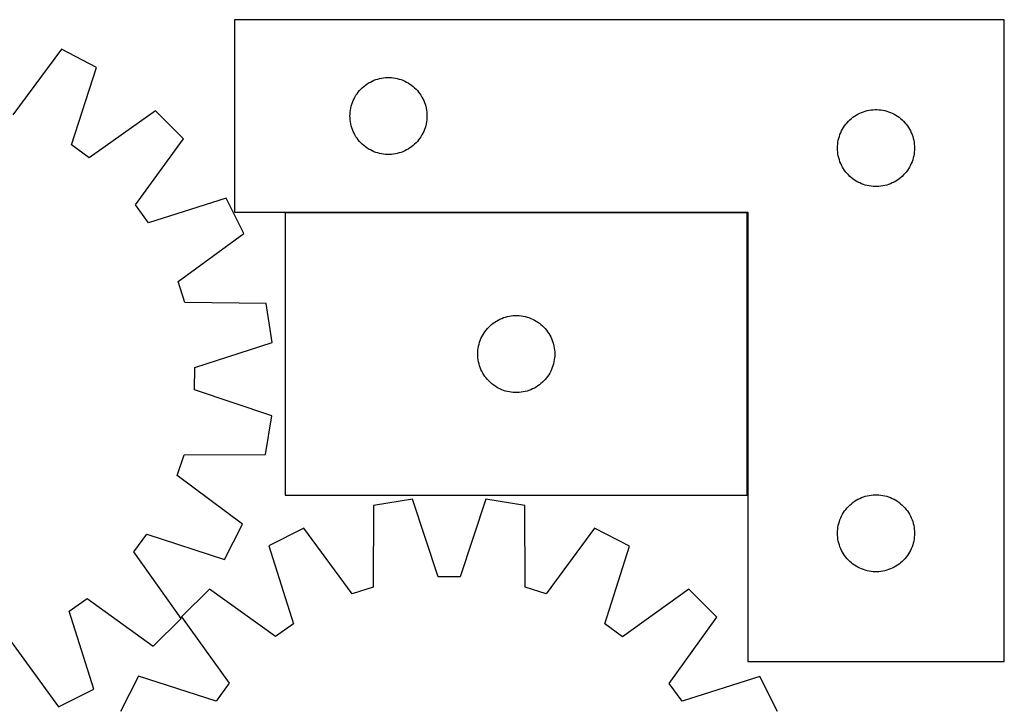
# Model space of a CAD drawing. Header units: millimetres. Extents: x 7 to 1493, y 7 to 2993.
# Tile 14 of 15: x 759 to 1143, y 2726 to 2993. Entities that reach past the tile are written whole.
import ezdxf

# ---------------------------------------------------------------- set-up
doc = ezdxf.new("R2010")
doc.units = ezdxf.units.MM
doc.layers.add('COMMON', color=5, linetype='CONTINUOUS', true_color=0x0000ff)
doc.layers.add('CUT', color=7, linetype='CONTINUOUS', true_color=0x000000)

msp = doc.modelspace()

# ---------------------------------------------------------------- linework, layer by layer
at = {"layer": 'COMMON'}
for p, q in [((1042.763952, 2918.347832), (862.763952, 2918.347832)), ((1042.863953, 2808.247831), (1042.863953, 2918.247831))]:
    msp.add_line(p, q, dxfattribs=at)
at = {"layer": 'CUT'}
for p, q in [((1142.963953, 2993.447832), (842.963953, 2993.447832)), ((842.963953, 2993.447832), (842.963953, 2918.447832)), ((1142.963953, 2743.447832), (1142.963953, 2993.447832)), ((775.525658, 2981.936789), (756.596499, 2956.428717)), ((789.20259, 2974.888947), (775.525658, 2981.936789)), ((779.415165, 2944.670061), (789.20259, 2974.888947)), ((897.313034, 2969.842692), (898.035817, 2970.115171)), ((898.035817, 2970.115171), (898.771668, 2970.35008)), ((898.771668, 2970.35008), (899.518637, 2970.546798)), ((899.518637, 2970.546798), (900.274741, 2970.704801)), ((900.274741, 2970.704801), (901.037977, 2970.823672)), ((901.037977, 2970.823672), (901.806321, 2970.903095)), ((901.806321, 2970.903095), (902.577734, 2970.942859)), ((902.577734, 2970.942859), (903.350171, 2970.942859)), ((903.350171, 2970.942859), (904.121585, 2970.903095)), ((904.121585, 2970.903095), (904.889928, 2970.823672)), ((904.889928, 2970.823672), (905.653164, 2970.704801)), ((905.653164, 2970.704801), (906.409269, 2970.546798)), ((906.409269, 2970.546798), (907.156237, 2970.35008)), ((907.156237, 2970.35008), (907.892088, 2970.115171)), ((907.892088, 2970.115171), (908.614871, 2969.842692)), ((891.696974, 2965.850114), (892.22167, 2966.416995)), ((892.22167, 2966.416995), (892.774853, 2966.956113)), ((892.774853, 2966.956113), (893.355055, 2967.466039)), ((893.355055, 2967.466039), (893.960738, 2967.945421)), ((893.960738, 2967.945421), (894.590297, 2968.392987)), ((894.590297, 2968.392987), (895.242061, 2968.807552)), ((895.242061, 2968.807552), (895.914302, 2969.188014)), ((895.914302, 2969.188014), (896.605237, 2969.533366)), ((896.605237, 2969.533366), (897.313034, 2969.842692)), ((908.614871, 2969.842692), (909.322669, 2969.533366)), ((909.322669, 2969.533366), (910.013604, 2969.188014)), ((910.013604, 2969.188014), (910.685845, 2968.807552)), ((910.685845, 2968.807552), (911.337609, 2968.392987)), ((911.337609, 2968.392987), (911.967167, 2967.945421)), ((911.967167, 2967.945421), (912.57285, 2967.466039)), ((912.57285, 2967.466039), (913.153053, 2966.956113)), ((913.153053, 2966.956113), (913.706236, 2966.416995)), ((913.706236, 2966.416995), (914.230932, 2965.850114)), ((889.219199, 2961.954641), (889.546646, 2962.654239)), ((889.546646, 2962.654239), (889.909674, 2963.336053)), ((889.909674, 2963.336053), (890.307319, 2963.998275)), ((890.307319, 2963.998275), (890.738528, 2964.639149)), ((890.738528, 2964.639149), (891.202156, 2965.256974)), ((891.202156, 2965.256974), (891.696974, 2965.850114)), ((914.230932, 2965.850114), (914.72575, 2965.256974)), ((914.72575, 2965.256974), (915.189378, 2964.639149)), ((915.189378, 2964.639149), (915.620586, 2963.998275)), ((915.620586, 2963.998275), (916.018231, 2963.336053)), ((916.018231, 2963.336053), (916.381259, 2962.654239)), ((916.381259, 2962.654239), (916.708706, 2961.954641)), ((888.142634, 2958.256191), (888.281117, 2959.016113)), ((888.281117, 2959.016113), (888.458537, 2959.767899)), ((888.458537, 2959.767899), (888.674422, 2960.509555)), ((888.674422, 2960.509555), (888.9282, 2961.239113)), ((888.9282, 2961.239113), (889.219199, 2961.954641)), ((916.708706, 2961.954641), (916.999705, 2961.239113)), ((916.999705, 2961.239113), (917.253483, 2960.509555)), ((917.253483, 2960.509555), (917.469369, 2959.767899)), ((917.469369, 2959.767899), (917.646788, 2959.016113)), ((917.646788, 2959.016113), (917.785271, 2958.256191)), ((812.213924, 2958.008653), (786.328797, 2939.598467)), ((823.043557, 2947.079353), (812.213924, 2958.008653)), ((887.963953, 2955.947832), (887.983841, 2956.720014)), ((887.983841, 2955.175651), (887.963953, 2955.947832)), ((887.983841, 2956.720014), (888.043455, 2957.490147)), ((888.043455, 2954.405517), (887.983841, 2955.175651)), ((888.043455, 2957.490147), (888.142634, 2958.256191)), ((917.785271, 2958.256191), (917.884451, 2957.490147)), ((917.884451, 2957.490147), (917.944064, 2956.720014)), ((917.944064, 2955.175651), (917.884451, 2954.405517)), ((917.944064, 2956.720014), (917.963953, 2955.947832)), ((917.963953, 2955.947832), (917.944064, 2955.175651)), ((1082.774853, 2954.456113), (1083.355055, 2954.966039)), ((1083.355055, 2954.966039), (1083.960738, 2955.445421)), ((1083.960738, 2955.445421), (1084.590297, 2955.892987)), ((1084.590297, 2955.892987), (1085.242061, 2956.307552)), ((1085.242061, 2956.307552), (1085.914302, 2956.688014)), ((1085.914302, 2956.688014), (1086.605237, 2957.033366)), ((1086.605237, 2957.033366), (1087.313034, 2957.342692)), ((1087.313034, 2957.342692), (1088.035817, 2957.615171)), ((1088.035817, 2957.615171), (1088.771668, 2957.85008)), ((1088.771668, 2957.85008), (1089.518637, 2958.046798)), ((1089.518637, 2958.046798), (1090.274741, 2958.204801)), ((1090.274741, 2958.204801), (1091.037977, 2958.323672)), ((1091.037977, 2958.323672), (1091.806321, 2958.403095)), ((1091.806321, 2958.403095), (1092.577734, 2958.442859)), ((1092.577734, 2958.442859), (1093.350171, 2958.442859)), ((1093.350171, 2958.442859), (1094.121585, 2958.403095)), ((1094.121585, 2958.403095), (1094.889928, 2958.323672)), ((1094.889928, 2958.323672), (1095.653164, 2958.204801)), ((1095.653164, 2958.204801), (1096.409269, 2958.046798)), ((1096.409269, 2958.046798), (1097.156237, 2957.85008)), ((1097.156237, 2957.85008), (1097.892088, 2957.615171)), ((1097.892088, 2957.615171), (1098.614871, 2957.342692)), ((1098.614871, 2957.342692), (1099.322669, 2957.033366)), ((1099.322669, 2957.033366), (1100.013604, 2956.688014)), ((1100.013604, 2956.688014), (1100.685845, 2956.307552)), ((1100.685845, 2956.307552), (1101.337609, 2955.892987)), ((1101.337609, 2955.892987), (1101.967167, 2955.445421)), ((1101.967167, 2955.445421), (1102.57285, 2954.966039)), ((1102.57285, 2954.966039), (1103.153053, 2954.456113)), ((888.142634, 2953.639474), (888.043455, 2954.405517)), ((888.281117, 2952.879551), (888.142634, 2953.639474)), ((888.458537, 2952.127765), (888.281117, 2952.879551)), ((888.674422, 2951.38611), (888.458537, 2952.127765)), ((888.9282, 2950.656551), (888.674422, 2951.38611)), ((917.253483, 2951.38611), (916.999705, 2950.656551)), ((917.469369, 2952.127765), (917.253483, 2951.38611)), ((917.646788, 2952.879551), (917.469369, 2952.127765)), ((917.785271, 2953.639474), (917.646788, 2952.879551)), ((917.884451, 2954.405517), (917.785271, 2953.639474)), ((1079.546646, 2950.154239), (1079.909674, 2950.836053)), ((1079.909674, 2950.836053), (1080.307319, 2951.498275)), ((1080.307319, 2951.498275), (1080.738528, 2952.139149)), ((1080.738528, 2952.139149), (1081.202156, 2952.756974)), ((1081.202156, 2952.756974), (1081.696974, 2953.350114)), ((1081.696974, 2953.350114), (1082.22167, 2953.916995)), ((1082.22167, 2953.916995), (1082.774853, 2954.456113)), ((1103.153053, 2954.456113), (1103.706236, 2953.916995)), ((1103.706236, 2953.916995), (1104.230932, 2953.350114)), ((1104.230932, 2953.350114), (1104.72575, 2952.756974)), ((1104.72575, 2952.756974), (1105.189378, 2952.139149)), ((1105.189378, 2952.139149), (1105.620586, 2951.498275)), ((1105.620586, 2951.498275), (1106.018231, 2950.836053)), ((1106.018231, 2950.836053), (1106.381259, 2950.154239)), ((804.397013, 2921.363965), (823.043557, 2947.079353)), ((889.219199, 2949.941024), (888.9282, 2950.656551)), ((889.546646, 2949.241425), (889.219199, 2949.941024)), ((889.909674, 2948.559611), (889.546646, 2949.241425)), ((890.307319, 2947.897389), (889.909674, 2948.559611)), ((890.738528, 2947.256516), (890.307319, 2947.897389)), ((891.202156, 2946.63869), (890.738528, 2947.256516)), ((915.189378, 2947.256516), (914.72575, 2946.63869)), ((915.620586, 2947.897389), (915.189378, 2947.256516)), ((916.018231, 2948.559611), (915.620586, 2947.897389)), ((916.381259, 2949.241425), (916.018231, 2948.559611)), ((916.708706, 2949.941024), (916.381259, 2949.241425)), ((916.999705, 2950.656551), (916.708706, 2949.941024)), ((1078.281117, 2946.516113), (1078.458537, 2947.267899)), ((1078.458537, 2947.267899), (1078.674422, 2948.009555)), ((1078.674422, 2948.009555), (1078.9282, 2948.739113)), ((1078.9282, 2948.739113), (1079.219199, 2949.454641)), ((1079.219199, 2949.454641), (1079.546646, 2950.154239)), ((1106.381259, 2950.154239), (1106.708706, 2949.454641)), ((1106.708706, 2949.454641), (1106.999705, 2948.739113)), ((1106.999705, 2948.739113), (1107.253483, 2948.009555)), ((1107.253483, 2948.009555), (1107.469369, 2947.267899)), ((1107.469369, 2947.267899), (1107.646788, 2946.516113)), ((786.328797, 2939.598467), (779.415165, 2944.670061)), ((891.696974, 2946.04555), (891.202156, 2946.63869)), ((892.22167, 2945.47867), (891.696974, 2946.04555)), ((892.774853, 2944.939552), (892.22167, 2945.47867)), ((893.355055, 2944.429625), (892.774853, 2944.939552)), ((893.960738, 2943.950244), (893.355055, 2944.429625)), ((894.590297, 2943.502677), (893.960738, 2943.950244)), ((895.242061, 2943.088113), (894.590297, 2943.502677)), ((911.337609, 2943.502677), (910.685845, 2943.088113)), ((911.967167, 2943.950244), (911.337609, 2943.502677)), ((912.57285, 2944.429625), (911.967167, 2943.950244)), ((913.153053, 2944.939552), (912.57285, 2944.429625)), ((913.706236, 2945.47867), (913.153053, 2944.939552)), ((914.230932, 2946.04555), (913.706236, 2945.47867)), ((914.72575, 2946.63869), (914.230932, 2946.04555)), ((1077.963953, 2943.447832), (1077.983841, 2944.220014)), ((1077.983841, 2942.675651), (1077.963953, 2943.447832)), ((1077.983841, 2944.220014), (1078.043455, 2944.990147)), ((1078.043455, 2944.990147), (1078.142634, 2945.756191)), ((1078.142634, 2945.756191), (1078.281117, 2946.516113)), ((1107.646788, 2946.516113), (1107.785271, 2945.756191)), ((1107.785271, 2945.756191), (1107.884451, 2944.990147)), ((1107.884451, 2944.990147), (1107.944064, 2944.220014)), ((1107.944064, 2944.220014), (1107.963953, 2943.447832)), ((1107.963953, 2943.447832), (1107.944064, 2942.675651)), ((895.914302, 2942.70765), (895.242061, 2943.088113)), ((896.605237, 2942.362298), (895.914302, 2942.70765)), ((897.313034, 2942.052973), (896.605237, 2942.362298)), ((898.035817, 2941.780494), (897.313034, 2942.052973)), ((898.771668, 2941.545584), (898.035817, 2941.780494)), ((899.518637, 2941.348867), (898.771668, 2941.545584)), ((900.274741, 2941.190863), (899.518637, 2941.348867)), ((901.037977, 2941.071992), (900.274741, 2941.190863)), ((901.806321, 2940.992569), (901.037977, 2941.071992)), ((902.577734, 2940.952805), (901.806321, 2940.992569)), ((903.350171, 2940.952805), (902.577734, 2940.952805)), ((904.121585, 2940.992569), (903.350171, 2940.952805)), ((904.889928, 2941.071992), (904.121585, 2940.992569)), ((905.653164, 2941.190863), (904.889928, 2941.071992)), ((906.409269, 2941.348867), (905.653164, 2941.190863)), ((907.156237, 2941.545584), (906.409269, 2941.348867)), ((907.892088, 2941.780494), (907.156237, 2941.545584)), ((908.614871, 2942.052973), (907.892088, 2941.780494)), ((909.322669, 2942.362298), (908.614871, 2942.052973)), ((910.013604, 2942.70765), (909.322669, 2942.362298)), ((910.685845, 2943.088113), (910.013604, 2942.70765)), ((1078.043455, 2941.905517), (1077.983841, 2942.675651)), ((1078.142634, 2941.139474), (1078.043455, 2941.905517)), ((1078.281117, 2940.379551), (1078.142634, 2941.139474)), ((1078.458537, 2939.627765), (1078.281117, 2940.379551)), ((1078.674422, 2938.88611), (1078.458537, 2939.627765)), ((1107.469369, 2939.627765), (1107.253483, 2938.88611)), ((1107.646788, 2940.379551), (1107.469369, 2939.627765)), ((1107.785271, 2941.139474), (1107.646788, 2940.379551)), ((1107.884451, 2941.905517), (1107.785271, 2941.139474)), ((1107.944064, 2942.675651), (1107.884451, 2941.905517)), ((1078.9282, 2938.156551), (1078.674422, 2938.88611)), ((1079.219199, 2937.441024), (1078.9282, 2938.156551)), ((1079.546646, 2936.741425), (1079.219199, 2937.441024)), ((1079.909674, 2936.059611), (1079.546646, 2936.741425)), ((1080.307319, 2935.397389), (1079.909674, 2936.059611)), ((1106.018231, 2936.059611), (1105.620586, 2935.397389)), ((1106.381259, 2936.741425), (1106.018231, 2936.059611)), ((1106.708706, 2937.441024), (1106.381259, 2936.741425)), ((1106.999705, 2938.156551), (1106.708706, 2937.441024)), ((1107.253483, 2938.88611), (1106.999705, 2938.156551)), ((1080.738528, 2934.756516), (1080.307319, 2935.397389)), ((1081.202156, 2934.13869), (1080.738528, 2934.756516)), ((1081.696974, 2933.54555), (1081.202156, 2934.13869)), ((1082.22167, 2932.97867), (1081.696974, 2933.54555)), ((1082.774853, 2932.439552), (1082.22167, 2932.97867)), ((1083.355055, 2931.929625), (1082.774853, 2932.439552)), ((1083.960738, 2931.450244), (1083.355055, 2931.929625)), ((1102.57285, 2931.929625), (1101.967167, 2931.450244)), ((1103.153053, 2932.439552), (1102.57285, 2931.929625)), ((1103.706236, 2932.97867), (1103.153053, 2932.439552)), ((1104.230932, 2933.54555), (1103.706236, 2932.97867)), ((1104.72575, 2934.13869), (1104.230932, 2933.54555)), ((1105.189378, 2934.756516), (1104.72575, 2934.13869)), ((1105.620586, 2935.397389), (1105.189378, 2934.756516)), ((1084.590297, 2931.002677), (1083.960738, 2931.450244)), ((1085.242061, 2930.588113), (1084.590297, 2931.002677)), ((1085.914302, 2930.20765), (1085.242061, 2930.588113)), ((1086.605237, 2929.862298), (1085.914302, 2930.20765)), ((1087.313034, 2929.552973), (1086.605237, 2929.862298)), ((1088.035817, 2929.280494), (1087.313034, 2929.552973)), ((1088.771668, 2929.045584), (1088.035817, 2929.280494)), ((1089.518637, 2928.848867), (1088.771668, 2929.045584)), ((1090.274741, 2928.690863), (1089.518637, 2928.848867)), ((1091.037977, 2928.571992), (1090.274741, 2928.690863)), ((1091.806321, 2928.492569), (1091.037977, 2928.571992)), ((1092.577734, 2928.452805), (1091.806321, 2928.492569)), ((1093.350171, 2928.452805), (1092.577734, 2928.452805)), ((1094.121585, 2928.492569), (1093.350171, 2928.452805)), ((1094.889928, 2928.571992), (1094.121585, 2928.492569)), ((1095.653164, 2928.690863), (1094.889928, 2928.571992)), ((1096.409269, 2928.848867), (1095.653164, 2928.690863)), ((1097.156237, 2929.045584), (1096.409269, 2928.848867)), ((1097.892088, 2929.280494), (1097.156237, 2929.045584)), ((1098.614871, 2929.552973), (1097.892088, 2929.280494)), ((1099.322669, 2929.862298), (1098.614871, 2929.552973)), ((1100.013604, 2930.20765), (1099.322669, 2929.862298)), ((1100.685845, 2930.588113), (1100.013604, 2930.20765)), ((1101.337609, 2931.002677), (1100.685845, 2930.588113)), ((1101.967167, 2931.450244), (1101.337609, 2931.002677)), ((809.405059, 2914.404163), (804.397013, 2921.363965)), ((839.712338, 2923.914346), (809.405059, 2914.404163)), ((846.634592, 2910.173423), (839.712338, 2923.914346)), ((842.963953, 2918.447832), (1042.963953, 2918.447832)), ((1042.763952, 2918.247831), (862.763952, 2918.247831)), ((862.763952, 2918.247831), (862.763952, 2808.247831)), ((1042.763952, 2808.247831), (1042.763952, 2918.247831)), ((1042.963953, 2918.447832), (1042.963953, 2743.447832)), ((820.954183, 2891.478735), (846.634592, 2910.173423)), ((823.566421, 2883.311999), (820.954183, 2891.478735)), ((855.329164, 2882.991256), (823.566421, 2883.311999)), ((857.66644, 2867.783768), (855.329164, 2882.991256)), ((949.318636, 2877.846797), (950.07474, 2878.0048)), ((950.07474, 2878.0048), (950.837976, 2878.123671)), ((950.837976, 2878.123671), (951.60632, 2878.203094)), ((951.60632, 2878.203094), (952.377733, 2878.242858)), ((952.377733, 2878.242858), (953.15017, 2878.242858)), ((953.15017, 2878.242858), (953.921584, 2878.203094)), ((953.921584, 2878.203094), (954.689927, 2878.123671)), ((954.689927, 2878.123671), (955.453163, 2878.0048)), ((955.453163, 2878.0048), (956.209268, 2877.846797)), ((942.021669, 2873.716994), (942.574852, 2874.256112)), ((942.574852, 2874.256112), (943.155054, 2874.766038)), ((943.155054, 2874.766038), (943.760737, 2875.24542)), ((943.760737, 2875.24542), (944.390296, 2875.692986)), ((944.390296, 2875.692986), (945.04206, 2876.107551)), ((945.04206, 2876.107551), (945.714301, 2876.488013)), ((945.714301, 2876.488013), (946.405236, 2876.833365)), ((946.405236, 2876.833365), (947.113033, 2877.142691)), ((947.113033, 2877.142691), (947.835816, 2877.41517)), ((947.835816, 2877.41517), (948.571667, 2877.650079)), ((948.571667, 2877.650079), (949.318636, 2877.846797)), ((956.209268, 2877.846797), (956.956236, 2877.650079)), ((956.956236, 2877.650079), (957.692087, 2877.41517)), ((957.692087, 2877.41517), (958.41487, 2877.142691)), ((958.41487, 2877.142691), (959.122668, 2876.833365)), ((959.122668, 2876.833365), (959.813603, 2876.488013)), ((959.813603, 2876.488013), (960.485844, 2876.107551)), ((960.485844, 2876.107551), (961.137608, 2875.692986)), ((961.137608, 2875.692986), (961.767166, 2875.24542)), ((961.767166, 2875.24542), (962.372849, 2874.766038)), ((962.372849, 2874.766038), (962.953052, 2874.256112)), ((962.953052, 2874.256112), (963.506235, 2873.716994)), ((939.346645, 2869.954238), (939.709673, 2870.636052)), ((939.709673, 2870.636052), (940.107318, 2871.298274)), ((940.107318, 2871.298274), (940.538527, 2871.939148)), ((940.538527, 2871.939148), (941.002155, 2872.556973)), ((941.002155, 2872.556973), (941.496973, 2873.150113)), ((941.496973, 2873.150113), (942.021669, 2873.716994)), ((963.506235, 2873.716994), (964.030931, 2873.150113)), ((964.030931, 2873.150113), (964.525749, 2872.556973)), ((964.525749, 2872.556973), (964.989377, 2871.939148)), ((964.989377, 2871.939148), (965.420585, 2871.298274)), ((965.420585, 2871.298274), (965.81823, 2870.636052)), ((965.81823, 2870.636052), (966.181258, 2869.954238)), ((827.465943, 2857.939745), (857.66644, 2867.783768)), ((938.081116, 2866.316112), (938.258536, 2867.067898)), ((938.258536, 2867.067898), (938.474421, 2867.809554)), ((938.474421, 2867.809554), (938.728199, 2868.539112)), ((938.728199, 2868.539112), (939.019198, 2869.25464)), ((939.019198, 2869.25464), (939.346645, 2869.954238)), ((966.181258, 2869.954238), (966.508705, 2869.25464)), ((966.508705, 2869.25464), (966.799704, 2868.539112)), ((966.799704, 2868.539112), (967.053482, 2867.809554)), ((967.053482, 2867.809554), (967.269368, 2867.067898)), ((967.269368, 2867.067898), (967.446787, 2866.316112)), ((937.763952, 2863.247831), (937.78384, 2864.020013)), ((937.78384, 2862.47565), (937.763952, 2863.247831)), ((937.78384, 2864.020013), (937.843454, 2864.790146)), ((937.843454, 2864.790146), (937.942633, 2865.55619)), ((937.942633, 2865.55619), (938.081116, 2866.316112)), ((967.446787, 2866.316112), (967.58527, 2865.55619)), ((967.58527, 2865.55619), (967.68445, 2864.790146)), ((967.68445, 2864.790146), (967.744063, 2864.020013)), ((967.744063, 2864.020013), (967.763952, 2863.247831)), ((967.763952, 2863.247831), (967.744063, 2862.47565)), ((937.843454, 2861.705516), (937.78384, 2862.47565)), ((937.942633, 2860.939473), (937.843454, 2861.705516)), ((938.081116, 2860.17955), (937.942633, 2860.939473)), ((938.258536, 2859.427764), (938.081116, 2860.17955)), ((938.474421, 2858.686109), (938.258536, 2859.427764)), ((967.269368, 2859.427764), (967.053482, 2858.686109)), ((967.446787, 2860.17955), (967.269368, 2859.427764)), ((967.58527, 2860.939473), (967.446787, 2860.17955)), ((967.68445, 2861.705516), (967.58527, 2860.939473)), ((967.744063, 2862.47565), (967.68445, 2861.705516)), ((827.426668, 2849.365492), (827.465943, 2857.939745)), ((938.728199, 2857.95655), (938.474421, 2858.686109)), ((939.019198, 2857.241023), (938.728199, 2857.95655)), ((939.346645, 2856.541424), (939.019198, 2857.241023)), ((939.709673, 2855.85961), (939.346645, 2856.541424)), ((940.107318, 2855.197388), (939.709673, 2855.85961)), ((940.538527, 2854.556515), (940.107318, 2855.197388)), ((965.420585, 2855.197388), (964.989377, 2854.556515)), ((965.81823, 2855.85961), (965.420585, 2855.197388)), ((966.181258, 2856.541424), (965.81823, 2855.85961)), ((966.508705, 2857.241023), (966.181258, 2856.541424)), ((966.799704, 2857.95655), (966.508705, 2857.241023)), ((967.053482, 2858.686109), (966.799704, 2857.95655)), ((941.002155, 2853.938689), (940.538527, 2854.556515)), ((941.496973, 2853.345549), (941.002155, 2853.938689)), ((942.021669, 2852.778669), (941.496973, 2853.345549)), ((942.574852, 2852.239551), (942.021669, 2852.778669)), ((943.155054, 2851.729624), (942.574852, 2852.239551)), ((943.760737, 2851.250243), (943.155054, 2851.729624)), ((944.390296, 2850.802676), (943.760737, 2851.250243)), ((961.767166, 2851.250243), (961.137608, 2850.802676)), ((962.372849, 2851.729624), (961.767166, 2851.250243)), ((962.953052, 2852.239551), (962.372849, 2851.729624)), ((963.506235, 2852.778669), (962.953052, 2852.239551)), ((964.030931, 2853.345549), (963.506235, 2852.778669)), ((964.525749, 2853.938689), (964.030931, 2853.345549)), ((964.989377, 2854.556515), (964.525749, 2853.938689)), ((857.535718, 2839.245219), (827.426668, 2849.365492)), ((945.04206, 2850.388112), (944.390296, 2850.802676)), ((945.714301, 2850.007649), (945.04206, 2850.388112)), ((946.405236, 2849.662297), (945.714301, 2850.007649)), ((947.113033, 2849.352972), (946.405236, 2849.662297)), ((947.835816, 2849.080493), (947.113033, 2849.352972)), ((948.571667, 2848.845583), (947.835816, 2849.080493)), ((949.318636, 2848.648866), (948.571667, 2848.845583)), ((950.07474, 2848.490862), (949.318636, 2848.648866)), ((950.837976, 2848.371991), (950.07474, 2848.490862)), ((951.60632, 2848.292568), (950.837976, 2848.371991)), ((952.377733, 2848.252804), (951.60632, 2848.292568)), ((953.15017, 2848.252804), (952.377733, 2848.252804)), ((953.921584, 2848.292568), (953.15017, 2848.252804)), ((954.689927, 2848.371991), (953.921584, 2848.292568)), ((955.453163, 2848.490862), (954.689927, 2848.371991)), ((956.209268, 2848.648866), (955.453163, 2848.490862)), ((956.956236, 2848.845583), (956.209268, 2848.648866)), ((957.692087, 2849.080493), (956.956236, 2848.845583)), ((958.41487, 2849.352972), (957.692087, 2849.080493)), ((959.122668, 2849.662297), (958.41487, 2849.352972)), ((959.813603, 2850.007649), (959.122668, 2849.662297)), ((960.485844, 2850.388112), (959.813603, 2850.007649)), ((961.137608, 2850.802676), (960.485844, 2850.388112)), ((855.059226, 2824.059781), (857.535718, 2839.245219)), ((820.607935, 2815.887563), (823.294877, 2824.030026)), ((823.294877, 2824.030026), (855.059226, 2824.059781)), ((846.116006, 2796.958404), (820.607935, 2815.887563)), ((862.763952, 2808.247831), (1042.763952, 2808.247831)), ((912.333227, 2806.682912), (897.135817, 2804.280977)), ((922.305608, 2776.524557), (912.333227, 2806.682912)), ((940.872073, 2806.673571), (930.879952, 2776.521751)), ((956.067907, 2804.261689), (940.872073, 2806.673571)), ((1083.355055, 2804.966039), (1083.960738, 2805.445421)), ((1083.960738, 2805.445421), (1084.590297, 2805.892987)), ((1084.590297, 2805.892987), (1085.242061, 2806.307552)), ((1085.242061, 2806.307552), (1085.914302, 2806.688014)), ((1085.914302, 2806.688014), (1086.605237, 2807.033366)), ((1086.605237, 2807.033366), (1087.313034, 2807.342692)), ((1087.313034, 2807.342692), (1088.035817, 2807.615171)), ((1088.035817, 2807.615171), (1088.771668, 2807.85008)), ((1088.771668, 2807.85008), (1089.518637, 2808.046798)), ((1089.518637, 2808.046798), (1090.274741, 2808.204801)), ((1090.274741, 2808.204801), (1091.037977, 2808.323672)), ((1091.037977, 2808.323672), (1091.806321, 2808.403095)), ((1091.806321, 2808.403095), (1092.577734, 2808.442859)), ((1092.577734, 2808.442859), (1093.350171, 2808.442859)), ((1093.350171, 2808.442859), (1094.121585, 2808.403095)), ((1094.121585, 2808.403095), (1094.889928, 2808.323672)), ((1094.889928, 2808.323672), (1095.653164, 2808.204801)), ((1095.653164, 2808.204801), (1096.409269, 2808.046798)), ((1096.409269, 2808.046798), (1097.156237, 2807.85008)), ((1097.156237, 2807.85008), (1097.892088, 2807.615171)), ((1097.892088, 2807.615171), (1098.614871, 2807.342692)), ((1098.614871, 2807.342692), (1099.322669, 2807.033366)), ((1099.322669, 2807.033366), (1100.013604, 2806.688014)), ((1100.013604, 2806.688014), (1100.685845, 2806.307552)), ((1100.685845, 2806.307552), (1101.337609, 2805.892987)), ((1101.337609, 2805.892987), (1101.967167, 2805.445421)), ((1101.967167, 2805.445421), (1102.57285, 2804.966039)), ((897.135817, 2804.280977), (896.95017, 2772.517157)), ((956.232761, 2772.497754), (956.067907, 2804.261689)), ((1079.909674, 2800.836053), (1080.307319, 2801.498275)), ((1080.307319, 2801.498275), (1080.738528, 2802.139149)), ((1080.738528, 2802.139149), (1081.202156, 2802.756974)), ((1081.202156, 2802.756974), (1081.696974, 2803.350114)), ((1081.696974, 2803.350114), (1082.22167, 2803.916995)), ((1082.22167, 2803.916995), (1082.774853, 2804.456113)), ((1082.774853, 2804.456113), (1083.355055, 2804.966039)), ((1102.57285, 2804.966039), (1103.153053, 2804.456113)), ((1103.153053, 2804.456113), (1103.706236, 2803.916995)), ((1103.706236, 2803.916995), (1104.230932, 2803.350114)), ((1104.230932, 2803.350114), (1104.72575, 2802.756974)), ((1104.72575, 2802.756974), (1105.189378, 2802.139149)), ((1105.189378, 2802.139149), (1105.620586, 2801.498275)), ((1105.620586, 2801.498275), (1106.018231, 2800.836053)), ((1078.458537, 2797.267899), (1078.674422, 2798.009555)), ((1078.674422, 2798.009555), (1078.9282, 2798.739113)), ((1078.9282, 2798.739113), (1079.219199, 2799.454641)), ((1079.219199, 2799.454641), (1079.546646, 2800.154239)), ((1079.546646, 2800.154239), (1079.909674, 2800.836053)), ((1106.018231, 2800.836053), (1106.381259, 2800.154239)), ((1106.381259, 2800.154239), (1106.708706, 2799.454641)), ((1106.708706, 2799.454641), (1106.999705, 2798.739113)), ((1106.999705, 2798.739113), (1107.253483, 2798.009555)), ((1107.253483, 2798.009555), (1107.469369, 2797.267899)), ((839.068164, 2783.281472), (846.116006, 2796.958404)), ((869.990875, 2795.470872), (856.279518, 2788.490239)), ((888.794618, 2769.870208), (869.990875, 2795.470872)), ((983.207076, 2795.433817), (964.386579, 2769.845467)), ((996.91386, 2788.444209), (983.207076, 2795.433817)), ((1077.963953, 2793.447832), (1077.983841, 2794.220014)), ((1077.983841, 2794.220014), (1078.043455, 2794.990147)), ((1078.043455, 2794.990147), (1078.142634, 2795.756191)), ((1078.142634, 2795.756191), (1078.281117, 2796.516113)), ((1078.281117, 2796.516113), (1078.458537, 2797.267899)), ((1107.469369, 2797.267899), (1107.646788, 2796.516113)), ((1107.646788, 2796.516113), (1107.785271, 2795.756191)), ((1107.785271, 2795.756191), (1107.884451, 2794.990147)), ((1107.884451, 2794.990147), (1107.944064, 2794.220014)), ((1107.944064, 2794.220014), (1107.963953, 2793.447832)), ((803.777685, 2786.155265), (808.849279, 2793.068897)), ((808.849279, 2793.068897), (839.068164, 2783.281472)), ((1077.983841, 2792.675651), (1077.963953, 2793.447832)), ((1078.043455, 2791.905517), (1077.983841, 2792.675651)), ((1078.142634, 2791.139474), (1078.043455, 2791.905517)), ((1078.281117, 2790.379551), (1078.142634, 2791.139474)), ((1078.458537, 2789.627765), (1078.281117, 2790.379551)), ((1078.674422, 2788.88611), (1078.458537, 2789.627765)), ((1107.469369, 2789.627765), (1107.253483, 2788.88611)), ((1107.646788, 2790.379551), (1107.469369, 2789.627765)), ((1107.785271, 2791.139474), (1107.646788, 2790.379551)), ((1107.884451, 2791.905517), (1107.785271, 2791.139474)), ((1107.944064, 2792.675651), (1107.884451, 2791.905517)), ((1107.963953, 2793.447832), (1107.944064, 2792.675651)), ((822.18787, 2760.270138), (803.777685, 2786.155265)), ((856.279518, 2788.490239), (865.918518, 2758.223682)), ((987.25505, 2758.183969), (996.91386, 2788.444209)), ((1078.9282, 2788.156551), (1078.674422, 2788.88611)), ((1079.219199, 2787.441024), (1078.9282, 2788.156551)), ((1079.546646, 2786.741425), (1079.219199, 2787.441024)), ((1079.909674, 2786.059611), (1079.546646, 2786.741425)), ((1080.307319, 2785.397389), (1079.909674, 2786.059611)), ((1106.018231, 2786.059611), (1105.620586, 2785.397389)), ((1106.381259, 2786.741425), (1106.018231, 2786.059611)), ((1106.708706, 2787.441024), (1106.381259, 2786.741425)), ((1106.999705, 2788.156551), (1106.708706, 2787.441024)), ((1107.253483, 2788.88611), (1106.999705, 2788.156551)), ((1080.738528, 2784.756516), (1080.307319, 2785.397389)), ((1081.202156, 2784.13869), (1080.738528, 2784.756516)), ((1081.696974, 2783.54555), (1081.202156, 2784.13869)), ((1082.22167, 2782.97867), (1081.696974, 2783.54555)), ((1082.774853, 2782.439552), (1082.22167, 2782.97867)), ((1083.355055, 2781.929625), (1082.774853, 2782.439552)), ((1103.153053, 2782.439552), (1102.57285, 2781.929625)), ((1103.706236, 2782.97867), (1103.153053, 2782.439552)), ((1104.230932, 2783.54555), (1103.706236, 2782.97867)), ((1104.72575, 2784.13869), (1104.230932, 2783.54555)), ((1105.189378, 2784.756516), (1104.72575, 2784.13869)), ((1105.620586, 2785.397389), (1105.189378, 2784.756516)), ((1083.960738, 2781.450244), (1083.355055, 2781.929625)), ((1084.590297, 2781.002677), (1083.960738, 2781.450244)), ((1085.242061, 2780.588113), (1084.590297, 2781.002677)), ((1085.914302, 2780.20765), (1085.242061, 2780.588113)), ((1086.605237, 2779.862298), (1085.914302, 2780.20765)), ((1087.313034, 2779.552973), (1086.605237, 2779.862298)), ((1088.035817, 2779.280494), (1087.313034, 2779.552973)), ((1088.771668, 2779.045584), (1088.035817, 2779.280494)), ((1089.518637, 2778.848867), (1088.771668, 2779.045584)), ((1090.274741, 2778.690863), (1089.518637, 2778.848867)), ((1091.037977, 2778.571992), (1090.274741, 2778.690863)), ((1091.806321, 2778.492569), (1091.037977, 2778.571992)), ((1092.577734, 2778.452805), (1091.806321, 2778.492569)), ((1093.350171, 2778.452805), (1092.577734, 2778.452805)), ((1094.121585, 2778.492569), (1093.350171, 2778.452805)), ((1094.889928, 2778.571992), (1094.121585, 2778.492569)), ((1095.653164, 2778.690863), (1094.889928, 2778.571992)), ((1096.409269, 2778.848867), (1095.653164, 2778.690863)), ((1097.156237, 2779.045584), (1096.409269, 2778.848867)), ((1097.892088, 2779.280494), (1097.156237, 2779.045584)), ((1098.614871, 2779.552973), (1097.892088, 2779.280494)), ((1099.322669, 2779.862298), (1098.614871, 2779.552973)), ((1100.013604, 2780.20765), (1099.322669, 2779.862298)), ((1100.685845, 2780.588113), (1100.013604, 2780.20765)), ((1101.337609, 2781.002677), (1100.685845, 2780.588113)), ((1101.967167, 2781.450244), (1101.337609, 2781.002677)), ((1102.57285, 2781.929625), (1101.967167, 2781.450244)), ((930.879952, 2776.521751), (922.305608, 2776.524557)), ((833.185617, 2771.723083), (822.302476, 2760.847064)), ((858.980079, 2753.18608), (833.185617, 2771.723083)), ((896.95017, 2772.517157), (888.794618, 2769.870208)), ((964.386579, 2769.845467), (956.232761, 2772.497754)), ((1019.996781, 2771.66194), (994.19019, 2753.141826)), ((1030.872801, 2760.778799), (1019.996781, 2771.66194)), ((778.583381, 2763.079003), (785.543183, 2768.087049)), ((785.543183, 2768.087049), (811.25857, 2749.440505)), ((788.093563, 2732.771724), (778.583381, 2763.079003)), ((811.25857, 2749.440505), (822.18787, 2760.270138)), ((822.302476, 2760.847064), (840.822589, 2735.040473)), ((1012.335798, 2734.984337), (1030.872801, 2760.778799)), ((865.918518, 2758.223682), (858.980079, 2753.18608)), ((994.19019, 2753.141826), (987.25505, 2758.183969)), ((755.657953, 2751.529879), (774.352641, 2725.84947)), ((1042.963953, 2743.447832), (1142.963953, 2743.447832)), ((805.520206, 2737.764142), (798.530599, 2724.057358)), ((835.780447, 2728.105333), (805.520206, 2737.764142)), ((1047.639957, 2737.684897), (1017.3734, 2728.045898)), ((1054.62059, 2723.97354), (1047.639957, 2737.684897)), ((774.352641, 2725.84947), (788.093563, 2732.771724)), ((840.822589, 2735.040473), (835.780447, 2728.105333)), ((1017.3734, 2728.045898), (1012.335798, 2734.984337))]:
    msp.add_line(p, q, dxfattribs=at)

doc.saveas('drawing.dxf')
